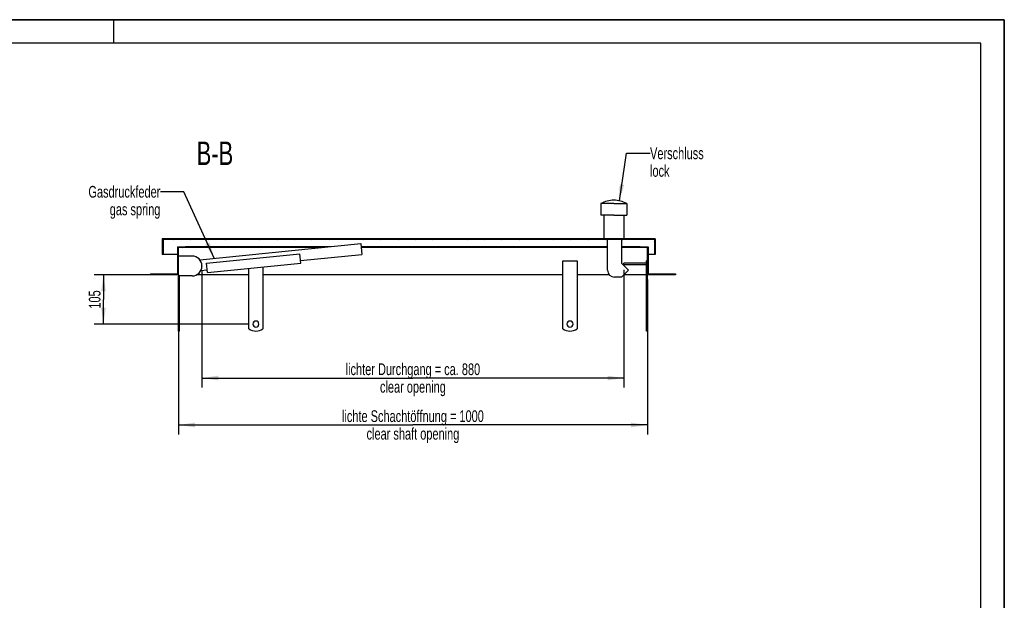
# Model space of a CAD drawing. Header units: millimetres. Extents: x 0 to 4200, y 0 to 2970.
# Tile 14 of 14: x 2100 to 4200, y 1733 to 2970. Entities that reach past the tile are written whole.
import ezdxf

# ---------------------------------------------------------------- set-up
doc = ezdxf.new("R2010")
doc.units = ezdxf.units.MM
doc.header["$LTSCALE"] = 231
doc.layers.get('0').update_dxf_attribs({"linetype": 'CONTINUOUS'})
for name, color, linetype in [('005_AXIS', 7, 'CONTINUOUS'), ('050_DIMENSIONING', 7, 'CONTINUOUS'), ('052_SYMBOLS', 7, 'CONTINUOUS'), ('053_NOTES', 7, 'CONTINUOUS')]:
    doc.layers.add(name, color=color, linetype=linetype)
doc.styles.get("Standard").update_dxf_attribs({"font": 'txt', "width": 0.7})
doc.dimstyles.new('DIMSTYLE_1', dxfattribs={"dimtxt": 25, "dimasz": 35, "dimexe": 2, "dimexo": 1, "dimtad": 1, "dimdec": 1, "dimtxsty": 'Standard', "dimblk": '_FILLED', "dimblk1": '_FILLED', "dimblk2": '_FILLED', "dimcen": 0.09, "dimazin": 2, "dimtp": 0.8, "dimtm": 0.8, "dimtfac": 1, "dimtdec": 1, "dimtofl": 0, "dimtmove": 0, "dimatfit": 3, "dimldrblk": '_FILLED', "dimfxl": 1, "dimtolj": 1, "dimarcsym": 0})
doc.dimstyles.new('DIMSTYLE_3', dxfattribs={"dimtxt": 25, "dimasz": 35, "dimexe": 2, "dimexo": 1, "dimtad": 1, "dimtxsty": 'Standard', "dimblk": '_FILLED', "dimblk1": '_FILLED', "dimblk2": '_FILLED', "dimcen": 0.09, "dimazin": 2, "dimtp": 0.3, "dimtm": 0.3, "dimtfac": 1, "dimtofl": 0, "dimtmove": 0, "dimatfit": 3, "dimldrblk": '_FILLED', "dimfxl": 1, "dimtolj": 1, "dimarcsym": 0})
doc.dimstyles.new('DIMSTYLE_4', dxfattribs={"dimtxt": 25, "dimasz": 35, "dimexe": 2, "dimexo": 1, "dimtad": 1, "dimtxsty": 'Standard', "dimblk": '_FILLED', "dimblk1": '_FILLED', "dimblk2": '_FILLED', "dimcen": 0.09, "dimazin": 2, "dimtp": 0.8, "dimtm": 0.8, "dimtfac": 1, "dimtofl": 0, "dimtmove": 0, "dimatfit": 3, "dimldrblk": '_FILLED', "dimfxl": 1, "dimtolj": 1, "dimarcsym": 0})
doc.dimstyles.get("Standard").update_dxf_attribs({"dimtxt": 25, "dimasz": 35, "dimexe": 2, "dimexo": 1, "dimtad": 1, "dimtxsty": 'Standard', "dimblk": '_FILLED', "dimblk1": '_FILLED', "dimblk2": '_FILLED', "dimcen": 0.09, "dimazin": 2, "dimtol": 1, "dimtp": 0.01, "dimtm": 0.01, "dimtfac": 1, "dimtofl": 0, "dimtmove": 0, "dimatfit": 3, "dimldrblk": '_FILLED', "dimfxl": 1, "dimtolj": 1, "dimarcsym": 0})

# ---------------------------------------------------------------- blocks, each defined once
blk = doc.blocks.new('_FILLED')
at = {"color": 0, "linetype": 'ByBlock'}
blk.add_solid([(0, 0), (-1, 0.143), (-1, -0.143)], dxfattribs=at)
blk = doc.blocks.new('*D5')
at = {"layer": '050_DIMENSIONING', "color": 2, "linetype": 'Continuous', "transparency": 16777216}
for p, q in [((2438.7, 2416.2), (2438.7, 2086.2)), ((3438.7, 2416.2), (3438.7, 2086.2)), ((2438.7, 2106.2), (2938.7, 2106.2)), ((3438.7, 2106.2), (2938.7, 2106.2))]:
    blk.add_line(p, q, dxfattribs=at)
at = {"layer": '050_DIMENSIONING', "color": 2, "linetype": 'Continuous', "transparency": 16777216, "xscale": 35, "yscale": 35, "zscale": 35, "rotation": 180}
blk.add_blockref('_FILLED', (2438.7, 2106.2), dxfattribs=at)
at = {"layer": '050_DIMENSIONING', "color": 2, "linetype": 'Continuous', "transparency": 16777216, "xscale": 35, "yscale": 35, "zscale": 35}
blk.add_blockref('_FILLED', (3438.7, 2106.2), dxfattribs=at)
at = {"layer": '050_DIMENSIONING', "color": 2, "linetype": 'Continuous', "transparency": 16777216, "insert": (2938.7, 2137.5), "char_height": 25, "width": 718.214, "attachment_point": 2, "line_spacing_factor": 0.9}
blk.add_mtext('lichte Schachtöffnung = 1000\\Pclear shaft opening', dxfattribs=at)
blk = doc.blocks.new('*D8')
at = {"layer": '050_DIMENSIONING', "color": 2, "linetype": 'Continuous', "transparency": 16777216}
for p, q in [((3388.7, 2437.2), (3388.7, 2186.2)), ((2488.7, 2434.7), (2488.7, 2186.2)), ((2488.7, 2206.2), (2938.7, 2206.2)), ((3388.7, 2206.2), (2938.7, 2206.2))]:
    blk.add_line(p, q, dxfattribs=at)
at = {"layer": '050_DIMENSIONING', "color": 2, "linetype": 'Continuous', "transparency": 16777216, "xscale": 35, "yscale": 35, "zscale": 35, "rotation": 180}
blk.add_blockref('_FILLED', (2488.7, 2206.2), dxfattribs=at)
at = {"layer": '050_DIMENSIONING', "color": 2, "linetype": 'Continuous', "transparency": 16777216, "xscale": 35, "yscale": 35, "zscale": 35}
blk.add_blockref('_FILLED', (3388.7, 2206.2), dxfattribs=at)
at = {"layer": '050_DIMENSIONING', "color": 2, "linetype": 'Continuous', "transparency": 16777216, "insert": (2938.7, 2237.5), "char_height": 25, "width": 709.821, "attachment_point": 2, "line_spacing_factor": 0.9}
blk.add_mtext('lichter Durchgang = ca. 880\\Pclear opening', dxfattribs=at)
blk = doc.blocks.new('*D9')
at = {"layer": '050_DIMENSIONING', "color": 2, "linetype": 'Continuous', "transparency": 16777216}
for p, q in [((2428.7, 2426.2), (2258.7, 2426.2)), ((2278.7, 2426.2), (2278.7, 2373.7)), ((2278.7, 2321.2), (2278.7, 2373.7)), ((2587.2, 2321.2), (2258.7, 2321.2))]:
    blk.add_line(p, q, dxfattribs=at)
at = {"layer": '050_DIMENSIONING', "color": 2, "linetype": 'Continuous', "transparency": 16777216, "xscale": 35, "yscale": 35, "zscale": 35}
for p, rotation in [((2278.7, 2426.2), 90), ((2278.7, 2321.2), 270)]:
    blk.add_blockref('_FILLED', p, dxfattribs=dict(at, rotation=rotation))
at = {"layer": '050_DIMENSIONING', "color": 2, "linetype": 'Continuous', "transparency": 16777216, "insert": (2247.4, 2373.7), "char_height": 25, "width": 77.679, "attachment_point": 2, "rotation": 90, "line_spacing_factor": 0.9}
blk.add_mtext('105', dxfattribs=at)

msp = doc.modelspace()

# ---------------------------------------------------------------- hatches: boundary and pattern name
at = {"linetype": 'Continuous'}
h = msp.add_hatch(dxfattribs=at)
h.set_pattern_fill('B', color=2, scale=26.054165, angle=45, style=0, pattern_type=0)
h.set_pattern_definition([(45, (0, 0), (-18.42308, 18.42308), [])])
h.paths.add_polyline_path([(3498.694, 2426.227), (3438.694, 2426.227), (3438.694, 2484.227), (3423.694, 2484.227), (3423.694, 2486.227), (3440.694, 2486.227), (3440.694, 2428.227), (3498.694, 2428.227)])
edge = h.paths.add_edge_path()
edge.add_line((2438.694, 2426.227), (2378.694, 2426.227))
edge.add_line((2378.694, 2428.227), (2378.694, 2426.227))
edge.add_line((2378.694, 2428.227), (2436.694, 2428.227))
edge.add_line((2436.694, 2486.227), (2436.694, 2428.227))
edge.add_line((2436.694, 2486.227), (2453.694, 2486.227))
edge.add_line((2453.694, 2484.227), (2453.694, 2486.227))
edge.add_line((2453.694, 2484.227), (2438.694, 2484.227))
edge.add_line((2438.694, 2426.227), (2438.694, 2484.227))
edge = h.paths.add_edge_path()
edge.add_line((3455.694, 2469.227), (3453.694, 2469.227))
edge.add_line((3453.694, 2501.227), (3453.694, 2469.227))
edge.add_line((3453.694, 2501.227), (2405.694, 2501.227))
edge.add_line((2405.694, 2501.227), (2405.694, 2469.227))
edge.add_line((2405.694, 2469.227), (2403.694, 2469.227))
edge.add_line((2403.694, 2503.227), (2403.694, 2469.227))
edge.add_line((3455.694, 2503.227), (2403.694, 2503.227))
edge.add_line((3455.694, 2503.227), (3455.694, 2469.227))

# ---------------------------------------------------------------- linework, layer by layer
at = {"color": 7, "linetype": 'Continuous'}
for p, q in [((0, 2970), (4200, 2970)), ((4200, 0), (4200, 2970)), ((3339.644, 2578.227), (3339.644, 2553.227)), ((3394.644, 2578.227), (3394.644, 2553.227)), ((3345.944, 2553.227), (3345.944, 2503.227)), ((3388.344, 2553.227), (3388.344, 2503.227)), ((2505.125, 2503.227), (2403.694, 2503.227)), ((2403.694, 2503.227), (2403.694, 2469.227)), ((2405.694, 2501.227), (2405.694, 2469.227)), ((3453.694, 2501.227), (2405.694, 2501.227)), ((2892.344, 2503.227), (2505.125, 2503.227)), ((2984.257, 2503.227), (2892.344, 2503.227)), ((3355.125, 2503.227), (2984.257, 2503.227)), ((3353.694, 2436.227), (3353.694, 2501.227)), ((3455.694, 2503.227), (3355.125, 2503.227)), ((3383.694, 2501.227), (3383.694, 2451.227)), ((3411.194, 2503.227), (3411.194, 2503.327)), ((3411.194, 2503.327), (3433.194, 2503.327)), ((3433.194, 2503.227), (3433.194, 2503.327)), ((3433.194, 2503.327), (3433.234, 2503.327)), ((3433.234, 2503.327), (3433.344, 2503.327)), ((3433.344, 2503.327), (3433.569, 2503.327)), ((3433.569, 2503.227), (3433.569, 2503.327)), ((3435.194, 2503.227), (3435.194, 2503.327)), ((3435.194, 2503.327), (3447.194, 2503.327)), ((3447.194, 2503.227), (3447.194, 2503.327)), ((3448.608, 2503.227), (3448.608, 2503.327)), ((3448.608, 2503.227), (3448.608, 2503.327)), ((3448.608, 2503.327), (3448.694, 2503.327)), ((3448.694, 2503.227), (3448.694, 2503.327)), ((3448.694, 2503.327), (3453.694, 2503.327)), ((3453.694, 2503.227), (3453.694, 2503.327)), ((3453.694, 2503.327), (3453.724, 2503.327)), ((3453.694, 2501.227), (3453.694, 2469.227)), ((3453.724, 2503.327), (3453.779, 2503.327)), ((3453.779, 2503.227), (3453.779, 2503.327)), ((3453.779, 2503.227), (3453.779, 2503.327)), ((3455.694, 2503.227), (3455.694, 2469.227)), ((2436.694, 2486.227), (2436.694, 2428.227)), ((2436.694, 2486.227), (2453.694, 2486.227)), ((2438.694, 2426.227), (2438.694, 2484.227)), ((2453.694, 2484.227), (2438.694, 2484.227)), ((2453.694, 2484.227), (2453.694, 2486.227)), ((2763.12, 2486.227), (2453.694, 2486.227)), ((2743.12, 2484.227), (2453.694, 2484.227)), ((2484.099, 2458.324), (2827.549, 2492.669)), ((2827.549, 2492.669), (2829.838, 2469.784)), ((3353.694, 2486.227), (2828.194, 2486.227)), ((3353.694, 2484.227), (2828.394, 2484.227)), ((3423.694, 2486.227), (3383.694, 2486.227)), ((3423.694, 2484.227), (3383.694, 2484.227)), ((3423.694, 2486.227), (3440.694, 2486.227)), ((3423.694, 2484.227), (3423.694, 2486.227)), ((3438.694, 2484.227), (3423.694, 2484.227)), ((3438.694, 2426.227), (3438.694, 2484.227)), ((3440.694, 2486.227), (3440.694, 2428.227)), ((2405.694, 2469.227), (2403.694, 2469.227)), ((2436.694, 2469.227), (2405.694, 2469.227)), ((2467.694, 2466.227), (2438.694, 2466.227)), ((2498.296, 2451.202), (2697.303, 2471.102)), ((2699.293, 2451.202), (2697.303, 2471.102)), ((2698.746, 2456.674), (2829.838, 2469.784)), ((3453.694, 2469.227), (3440.694, 2469.227)), ((3455.694, 2469.227), (3453.694, 2469.227)), ((2486.526, 2435.452), (2499.739, 2436.774)), ((2488.694, 2445.227), (2488.694, 2444.727)), ((2500.286, 2431.301), (2498.296, 2451.202)), ((2500.286, 2431.301), (2699.293, 2451.202)), ((3383.694, 2451.227), (3398.694, 2436.227)), ((3398.694, 2436.227), (3383.694, 2421.227)), ((3436.694, 2451.227), (3388.694, 2451.227)), ((3388.694, 2447.227), (3388.694, 2451.227)), ((3436.694, 2447.227), (3388.694, 2447.227)), ((3438.694, 2456.227), (3436.694, 2456.227)), ((3436.694, 2311.227), (3436.694, 2456.227)), ((2378.694, 2428.227), (2378.694, 2426.227)), ((2378.694, 2428.227), (2436.694, 2428.227)), ((2438.694, 2426.227), (2378.694, 2426.227)), ((2438.694, 2426.227), (2438.694, 2423.727)), ((2467.694, 2423.727), (2438.694, 2423.727)), ((3383.694, 2421.227), (3368.694, 2421.227)), ((3438.694, 2311.227), (3438.694, 2426.227)), ((3498.694, 2426.227), (3438.694, 2426.227)), ((3440.694, 2428.227), (3498.694, 2428.227)), ((3498.694, 2428.227), (3498.694, 2426.227)), ((3436.694, 2306.227), (3436.694, 2311.227)), ((3438.694, 2311.227), (3436.694, 2311.227)), ((3438.694, 2306.227), (3438.694, 2311.227)), ((2440.694, 2306.227), (2438.694, 2306.227)), ((3438.694, 2306.227), (3436.694, 2306.227))]:
    msp.add_line(p, q, dxfattribs=at)
at = {"color": 3, "linetype": 'Continuous'}
for p, q in [((4200, 2970), (0, 2970)), ((2300, 2970), (2300, 2920)), ((4200, 2970), (4200, 0))]:
    msp.add_line(p, q, dxfattribs=at)
at = {"color": 5, "linetype": 'Continuous'}
for p, q in [((4150, 2920), (50, 2920)), ((4150, 50), (4150, 2920))]:
    msp.add_line(p, q, dxfattribs=at)
at = {"color": 9, "linetype": 'Continuous'}
msp.add_line((3433.344, 2503.227), (3433.344, 2503.327), dxfattribs=at)
at = {"color": 7, "linetype": 'Continuous'}
for centre, radius, start, end in [((3367.144, 2527.729), 57.5, 90, 118.571878), ((3367.144, 2527.729), 57.5, 61.428122, 90), ((2467.694, 2445.227), 21, 0, 90), ((2467.694, 2444.727), 21, 270, 360), ((3368.694, 2436.227), 15, 180, 270)]:
    msp.add_arc(centre, radius, start, end, dxfattribs=at)
at = {"layer": '005_AXIS', "color": 7, "linetype": 'Continuous'}
for p, q in [((3367.144, 2578.227), (3339.644, 2578.227)), ((3367.144, 2578.227), (3394.644, 2578.227)), ((3345.944, 2553.227), (3339.644, 2553.227)), ((3367.144, 2553.227), (3345.944, 2553.227)), ((3367.144, 2553.227), (3388.344, 2553.227)), ((3388.344, 2553.227), (3394.644, 2553.227)), ((2588.694, 2311.227), (2588.694, 2440.142)), ((2618.694, 2443.142), (2618.694, 2311.227)), ((3258.694, 2456.227), (3288.694, 2456.227)), ((3258.694, 2311.227), (3258.694, 2456.227)), ((3288.694, 2456.227), (3288.694, 2311.227)), ((2438.694, 2311.227), (2438.694, 2423.727)), ((2440.694, 2311.227), (2440.694, 2423.727)), ((2588.694, 2426.227), (2477.625, 2426.227)), ((3258.694, 2426.227), (2618.694, 2426.227)), ((3357.523, 2426.227), (3288.694, 2426.227)), ((3436.694, 2426.227), (3388.694, 2426.227)), ((2438.694, 2306.227), (2438.694, 2311.227)), ((2438.694, 2311.227), (2440.694, 2311.227)), ((2440.694, 2306.227), (2440.694, 2311.227))]:
    msp.add_line(p, q, dxfattribs=at)
for centre, radius, start, end in [((2603.694, 2331.227), 25, 233.130102, 306.869898), ((2603.694, 2321.227), 6.5, 0, 180), ((2603.694, 2321.227), 6.5, 180, 360), ((3273.694, 2331.227), 25, 233.130102, 306.869898), ((3273.694, 2321.227), 6.5, 0, 180), ((3273.694, 2321.227), 6.5, 180, 360)]:
    msp.add_arc(centre, radius, start, end, dxfattribs=at)

# ---------------------------------------------------------------- texts
at = {"layer": '052_SYMBOLS', "color": 2, "linetype": 'Continuous', "insert": (2555.525, 2710.229), "char_height": 50, "width": 171.42857, "attachment_point": 3, "line_spacing_factor": 0.9}
msp.add_mtext('B-B', dxfattribs=at)
at = {"layer": '053_NOTES', "color": 2, "linetype": 'Continuous', "char_height": 25, "line_spacing_factor": 0.9}
for s, insert, width, attachment_point in [('Verschluss\\Plock', (3444.431, 2697.729), 266.07143, 1), ('Gasdruckfeder\\Pgas spring', (2400.047, 2615.727), 344.64286, 3)]:
    msp.add_mtext(s, dxfattribs=dict(at, insert=insert, width=width, attachment_point=attachment_point))

# ---------------------------------------------------------------- dimensions: what is measured, and where the dimension line sits
at = {"layer": '050_DIMENSIONING', "color": 2, "linetype": 'Continuous'}
dim = msp.add_linear_dim(base=(2488.694, 2206.227), p1=(3388.694, 2438.227), p2=(2488.694, 2435.727), angle=180, text='lichter Durchgang = ca. <>\\Pclear opening', dimstyle='DIMSTYLE_4', dxfattribs=at)
dim.commit()
dim.dimension.update_dxf_attribs({"geometry": '*D8', "text_midpoint": (2938.694, 2206.227), "dimtype": 160})
dim = msp.add_linear_dim(base=(2278.694, 2321.227), p1=(2429.694, 2426.227), p2=(2588.194, 2321.227), angle=270, dimstyle='DIMSTYLE_3', dxfattribs=at)
dim.commit()
dim.dimension.update_dxf_attribs({"geometry": '*D9', "text_midpoint": (2278.694, 2370.155), "dimtype": 160})
dim = msp.add_linear_dim(base=(3438.694, 2106.227), p1=(2438.694, 2417.227), p2=(3438.694, 2417.227), text='lichte Schachtöffnung = <>\\Pclear shaft opening', dimstyle='DIMSTYLE_1', dxfattribs=at)
dim.commit()
dim.dimension.update_dxf_attribs({"geometry": '*D5', "text_midpoint": (2938.694, 2106.227), "dimtype": 160})

# ---------------------------------------------------------------- leaders
at = {"layer": '053_NOTES', "color": 2, "linetype": 'Continuous', "annotation_type": 0, "has_hookline": 1, "hookline_direction": 1}
for points, text_width in [([(3379.005, 2583.992), (3394.431, 2685.229), (3444.431, 2685.229)], 166.695), ([(2514.987, 2461.413), (2450.047, 2603.227), (2400.047, 2603.227)], 221.995)]:
    msp.add_leader(points, dimstyle='Standard', override={"dimtad": 0}, dxfattribs=dict(at, text_width=text_width))

doc.saveas('drawing.dxf')
